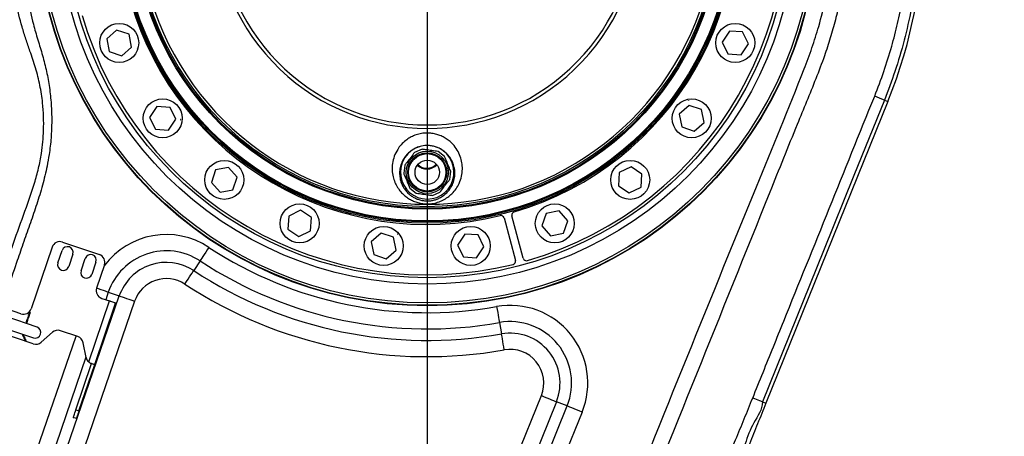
# Model space of a CAD drawing. Extents: x 0 to 8410, y 0 to 5940.
# Tile 100 of 161: x 4431 to 5036, y 2213 to 2469. Entities that reach past the tile are written whole.
import ezdxf

# ---------------------------------------------------------------- set-up
doc = ezdxf.new("R2010")
doc.units = 0
doc.header["$LTSCALE"] = 10
doc.layers.get('0').update_dxf_attribs({"linetype": 'CONTINUOUS'})
doc.styles.add('SLDTEXTSTYLE0', font='TXT', dxfattribs={"width": 0.605})
doc.dimstyles.new('SLDDIMSTYLE1', dxfattribs={"dimtxt": 50, "dimasz": 50, "dimexe": 0, "dimexo": 0.0625, "dimgap": 12.5, "dimtad": 1, "dimdec": 1, "dimrnd": 1e-09, "dimzin": 12, "dimtxsty": 'SLDTEXTSTYLE0', "dimsah": 1, "dimcen": 0.09, "dimazin": 3, "dimtfac": 1, "dimtofl": 0, "dimtmove": 0, "dimatfit": 3, "dimtolj": 1, "dimtzin": 12})
doc.dimstyles.new('SLDDIMSTYLE2', dxfattribs={"dimtxt": 50, "dimasz": 50, "dimexe": 0, "dimexo": 0.0625, "dimgap": 12.5, "dimtad": 1, "dimdec": 0, "dimrnd": 1e-09, "dimzin": 12, "dimtxsty": 'SLDTEXTSTYLE0', "dimsah": 1, "dimcen": 0.09, "dimazin": 3, "dimtfac": 1, "dimtofl": 0, "dimtmove": 0, "dimatfit": 3, "dimtolj": 1, "dimtzin": 12})

# ---------------------------------------------------------------- blocks, each defined once
blk = doc.blocks.new('_D_1')
at = {"color": 7, "linetype": 'CONTINUOUS'}
for p, q in [((4681.63, 2513.02), (4681.63, 1264.41)), ((4261.63, 1476.98), (4261.63, 1264.41)), ((4681.63, 1279.41), (4261.63, 1279.41))]:
    blk.add_line(p, q, dxfattribs=at)
for points in [[(4261.63, 1279.41), (4311.63, 1271.91), (4311.63, 1286.91)], [(4681.63, 1279.41), (4631.63, 1286.91), (4631.63, 1271.91)]]:
    blk.add_solid(points, dxfattribs=at)
at = {"color": 7, "linetype": 'CONTINUOUS', "insert": (4414.34, 1343.86), "char_height": 50, "attachment_point": 1, "style": 'SLDTEXTSTYLE0'}
blk.add_mtext('420', dxfattribs=at)
blk = doc.blocks.new('_D_5')
at = {"color": 7, "linetype": 'CONTINUOUS'}
for p, q in [((7748.62, 2513.02), (7748.62, 776.49)), ((4261.63, 1476.98), (4261.63, 776.49)), ((4261.63, 791.49), (7748.62, 791.49))]:
    blk.add_line(p, q, dxfattribs=at)
for points in [[(4261.63, 791.49), (4311.63, 783.99), (4311.63, 798.99)], [(7748.62, 791.49), (7698.62, 798.99), (7698.62, 783.99)]]:
    blk.add_solid(points, dxfattribs=at)
at = {"color": 7, "linetype": 'CONTINUOUS', "insert": (5928.74, 855.94), "char_height": 50, "attachment_point": 1, "style": 'SLDTEXTSTYLE0'}
blk.add_mtext('3487', dxfattribs=at)
blk = doc.blocks.new('_D_6')
at = {"color": 7, "linetype": 'CONTINUOUS'}
for p, q in [((4661.63, 2533.02), (3022.36, 2533.02)), ((3037.36, 1533.02), (3037.36, 2533.02)), ((4543.1, 1533.02), (3022.36, 1533.02))]:
    blk.add_line(p, q, dxfattribs=at)
for points in [[(3037.36, 2533.02), (3029.86, 2483.02), (3044.86, 2483.02)], [(3037.36, 1533.02), (3044.86, 1583.02), (3029.86, 1583.02)]]:
    blk.add_solid(points, dxfattribs=at)
at = {"color": 7, "linetype": 'CONTINUOUS', "insert": (2972.9, 1956.63), "char_height": 50, "attachment_point": 1, "rotation": 90, "style": 'SLDTEXTSTYLE0'}
blk.add_mtext('1000', dxfattribs=at)
blk = doc.blocks.new('_D_9')
at = {"color": 7, "linetype": 'CONTINUOUS'}
for p, q in [((6136.63, 4639.08), (2746.63, 4639.08)), ((2761.63, 4639.08), (2761.63, 1533.02)), ((3861.91, 1533.02), (2746.63, 1533.02))]:
    blk.add_line(p, q, dxfattribs=at)
for points in [[(2761.63, 4639.08), (2754.13, 4589.08), (2769.13, 4589.08)], [(2761.63, 1533.02), (2769.13, 1583.02), (2754.13, 1583.02)]]:
    blk.add_solid(points, dxfattribs=at)
at = {"color": 7, "linetype": 'CONTINUOUS', "insert": (2697.18, 3009.66), "char_height": 50, "attachment_point": 1, "rotation": 90, "style": 'SLDTEXTSTYLE0'}
blk.add_mtext('3106', dxfattribs=at)

msp = doc.modelspace()

# ---------------------------------------------------------------- linework, layer by layer
at = {"color": 7, "linetype": 'CONTINUOUS'}
for p, q in [((4866.232755, 2464.568605), (4866.209807, 2464.548518)), ((4866.209807, 2464.548518), (4866.215767, 2464.518596)), ((4866.215767, 2464.518596), (4866.244676, 2464.508821)), ((4866.261603, 2464.55883), (4866.232755, 2464.568605)), ((4866.244676, 2464.508821), (4866.267564, 2464.528908)), ((4866.267564, 2464.528908), (4866.261603, 2464.55883)), ((4490.660282, 2462.498893), (4484.584289, 2457.168271)), ((4498.31474, 2459.902276), (4490.660282, 2462.498893)), ((4499.893205, 2451.974978), (4498.31474, 2459.902276)), ((4867.452921, 2461.820235), (4862.963678, 2455.098678)), ((4875.518622, 2461.29321), (4867.452921, 2461.820235)), ((4879.09508, 2454.04457), (4875.518622, 2461.29321)), ((4484.584289, 2457.168271), (4486.162754, 2449.241032)), ((4493.817212, 2446.644356), (4499.893205, 2451.974978)), ((4862.963678, 2455.098678), (4866.540076, 2447.850038)), ((4874.605777, 2447.323014), (4879.09508, 2454.04457)), ((4486.162754, 2449.241032), (4493.817212, 2446.644356)), ((4502.648669, 2450.92832), (4502.646687, 2450.897862)), ((4502.646687, 2450.897862), (4502.672048, 2450.880935)), ((4502.676027, 2450.941791), (4502.648669, 2450.92832)), ((4502.672048, 2450.880935), (4502.699392, 2450.894405)), ((4502.701374, 2450.924863), (4502.676027, 2450.941791)), ((4502.699392, 2450.894405), (4502.701374, 2450.924863)), ((4866.540076, 2447.850038), (4874.605777, 2447.323014)), ((4842.693033, 2416.152944), (4836.617055, 2410.822322)), ((4842.198374, 2419.10993), (4842.196407, 2419.079532)), ((4842.196407, 2419.079532), (4842.221739, 2419.062604)), ((4842.225732, 2419.123461), (4842.198374, 2419.10993)), ((4842.221739, 2419.062604), (4842.249097, 2419.076075)), ((4842.251064, 2419.106473), (4842.225732, 2419.123461)), ((4842.249097, 2419.076075), (4842.251064, 2419.106473)), ((4850.347461, 2413.556268), (4842.693033, 2416.152944)), ((4964.854898, 2418.593098), (4889.879229, 2233.021726)), ((4515.4202, 2415.474285), (4510.930913, 2408.75267)), ((4523.485901, 2414.947202), (4515.4202, 2415.474285)), ((4527.062329, 2407.698621), (4523.485901, 2414.947202)), ((4836.617055, 2410.822322), (4838.195505, 2402.895023)), ((4851.925971, 2405.628969), (4850.347461, 2413.556268)), ((4510.930913, 2408.75267), (4514.507326, 2401.504089)), ((4522.573026, 2400.977005), (4527.062329, 2407.698621)), ((4530.017736, 2407.420863), (4529.994788, 2407.400717)), ((4529.994788, 2407.400717), (4530.000748, 2407.370855)), ((4530.000748, 2407.370855), (4530.029627, 2407.36102)), ((4530.046614, 2407.411029), (4530.017736, 2407.420863)), ((4530.029627, 2407.36102), (4530.052545, 2407.381167)), ((4530.052545, 2407.381167), (4530.046614, 2407.411029)), ((4845.849933, 2400.298347), (4851.925971, 2405.628969)), ((4514.507326, 2401.504089), (4522.573026, 2400.977005)), ((4838.195505, 2402.895023), (4845.849933, 2400.298347)), ((4678.448172, 2389.167418), (4673.875632, 2387.271513)), ((4692.291351, 2384.853949), (4688.363107, 2387.865772)), ((4667.790713, 2379.33593), (4667.146268, 2374.426832)), ((4807.24472, 2381.434311), (4807.234945, 2381.405403)), ((4807.234945, 2381.405403), (4807.255032, 2381.382515)), ((4807.274642, 2381.440212), (4807.24472, 2381.434311)), ((4807.255032, 2381.382515), (4807.284953, 2381.388416)), ((4807.294788, 2381.417324), (4807.274642, 2381.440212)), ((4807.284953, 2381.388416), (4807.294788, 2381.417324)), ((4551.507326, 2376.460304), (4548.910679, 2368.805816)), ((4559.434625, 2378.038754), (4551.507326, 2376.460304)), ((4564.765247, 2371.962776), (4559.434625, 2378.038754)), ((4695.477756, 2370.708753), (4696.121844, 2375.616659)), ((4799.708547, 2374.873568), (4799.181523, 2366.807868)), ((4806.957187, 2378.450026), (4799.708547, 2374.873568)), ((4813.678803, 2373.960723), (4806.957187, 2378.450026)), ((4813.151719, 2365.895023), (4813.678803, 2373.960723)), ((4548.910679, 2368.805816), (4554.241302, 2362.729837)), ((4562.1686, 2364.308287), (4564.765247, 2371.962776)), ((4567.691835, 2372.459401), (4567.674877, 2372.43401)), ((4567.674877, 2372.43401), (4567.688378, 2372.406711)), ((4567.688378, 2372.406711), (4567.718806, 2372.404684)), ((4567.722263, 2372.457434), (4567.691835, 2372.459401)), ((4567.718806, 2372.404684), (4567.735734, 2372.430076)), ((4567.735734, 2372.430076), (4567.722263, 2372.457434)), ((4554.241302, 2362.729837), (4562.1686, 2364.308287)), ((4670.97676, 2365.189542), (4674.906077, 2362.177123)), ((4684.821131, 2360.876312), (4689.393493, 2362.772633)), ((4799.181523, 2366.807868), (4805.903079, 2362.318625)), ((4805.903079, 2362.318625), (4813.151719, 2365.895023)), ((4603.711011, 2351.69213), (4596.462371, 2348.115732)), ((4610.432567, 2347.202827), (4603.711011, 2351.69213)), ((4754.753532, 2349.702408), (4752.156885, 2342.047979)), ((4762.680831, 2351.280917), (4754.753532, 2349.702408)), ((4768.011453, 2345.20488), (4762.680831, 2351.280917)), ((4763.730945, 2354.089071), (4763.714017, 2354.06368)), ((4763.714017, 2354.06368), (4763.727488, 2354.036381)), ((4763.727488, 2354.036381), (4763.757946, 2354.034354)), ((4763.761344, 2354.087104), (4763.730945, 2354.089071)), ((4763.757946, 2354.034354), (4763.774874, 2354.059746)), ((4763.774874, 2354.059746), (4763.761344, 2354.087104)), ((4596.462371, 2348.115732), (4595.935317, 2340.050032)), ((4609.905513, 2339.137127), (4610.432567, 2347.202827)), ((4613.130899, 2348.439981), (4613.121124, 2348.411133)), ((4613.121124, 2348.411133), (4613.141211, 2348.388185)), ((4613.160821, 2348.445942), (4613.130899, 2348.439981)), ((4613.141211, 2348.388185), (4613.171132, 2348.394145)), ((4613.180937, 2348.423054), (4613.160821, 2348.445942)), ((4613.171132, 2348.394145), (4613.180937, 2348.423054)), ((4728.898855, 2346.967866), (4735.888632, 2320.881595)), ((4740.718277, 2322.175671), (4733.72847, 2348.261942)), ((4765.414776, 2337.550451), (4768.011453, 2345.20488)), ((4595.935317, 2340.050032), (4602.656903, 2335.560729)), ((4602.656903, 2335.560729), (4609.905513, 2339.137127)), ((4653.297724, 2337.702801), (4647.221716, 2332.372178)), ((4660.952183, 2335.106184), (4653.297724, 2337.702801)), ((4663.238349, 2336.999585), (4663.236382, 2336.969127)), ((4663.236382, 2336.969127), (4663.261743, 2336.952199)), ((4663.265707, 2337.013056), (4663.238349, 2336.999585)), ((4663.261743, 2336.952199), (4663.289072, 2336.96567)), ((4663.291069, 2336.996128), (4663.265707, 2337.013056)), ((4663.289072, 2336.96567), (4663.291069, 2336.996128)), ((4704.815509, 2337.024142), (4700.326206, 2330.302586)), ((4712.881209, 2336.497118), (4704.815509, 2337.024142)), ((4714.62238, 2338.937809), (4714.599462, 2338.917722)), ((4714.599462, 2338.917722), (4714.605423, 2338.887801)), ((4714.605423, 2338.887801), (4714.634271, 2338.877966)), ((4714.651259, 2338.928034), (4714.62238, 2338.937809)), ((4714.634271, 2338.877966), (4714.657219, 2338.898112)), ((4714.657219, 2338.898112), (4714.651259, 2338.928034)), ((4752.156885, 2342.047979), (4757.487508, 2335.972001)), ((4757.487508, 2335.972001), (4765.414776, 2337.550451)), ((4457.319038, 2332.160105), (4480.045872, 2324.447085)), ((4647.221716, 2332.372178), (4648.800196, 2324.444939)), ((4662.530633, 2327.178885), (4660.952183, 2335.106184)), ((4716.457637, 2329.248478), (4712.881209, 2336.497118)), ((4450.977402, 2329.032232), (4438.122319, 2291.154196)), ((4454.561563, 2319.367697), (4457.13258, 2326.943328)), ((4656.454655, 2321.848263), (4662.530633, 2327.178885)), ((4700.326206, 2330.302586), (4703.902634, 2323.053946)), ((4711.968335, 2322.526922), (4716.457637, 2329.248478)), ((4463.761242, 2324.69367), (4461.190226, 2317.118038)), ((4468.765842, 2314.547052), (4471.336844, 2322.122683)), ((4477.965506, 2319.873025), (4475.394489, 2312.297394)), ((4648.800196, 2324.444939), (4656.454655, 2321.848263)), ((4703.902634, 2323.053946), (4711.968335, 2322.526922)), ((4483.173745, 2318.105449), (4478.353085, 2303.901185)), ((4477.148445, 2256.789078), (4490.003528, 2294.667115)), ((4481.480958, 2297.559549), (4486.215713, 2295.952668)), ((4431.780683, 2288.026323), (4424.205067, 2290.597369)), ((4441.697898, 2279.908528), (4422.758879, 2286.336054)), ((4439.377638, 2269.607772), (4419.384422, 2276.393105)), ((4420.509236, 2279.707422), (4439.448269, 2273.279895)), ((4451.226296, 2276.674797), (4444.281491, 2270.58356)), ((4466.750579, 2274.046172), (4456.130149, 2277.650585)), ((4471.850323, 2261.22724), (4470.047565, 2270.287206)), ((4465.613248, 2229.023327), (4475.254553, 2257.431855)), ((4467.507141, 2228.380551), (4477.148445, 2256.789078)), ((4465.900259, 2223.645796), (4464.006351, 2224.288573))]:
    msp.add_line(p, q, dxfattribs=at)
at = {"color": 8, "linetype": 'CONTINUOUS'}
for p, q in [((4962.708833, 2419.460167), (4964.854898, 2418.593098)), ((4541.952225, 2320.567598), (4538.057061, 2314.643134)), ((4485.534119, 2301.319351), (4483.95087, 2296.721269)), ((4485.534119, 2301.319351), (4492.238062, 2299.010982)), ((4417.790713, 2082.800199), (4492.238062, 2299.010982)), ((4501.670214, 2295.763244), (4427.222865, 2079.552402)), ((4473.479437, 2258.42463), (4486.215713, 2295.952668)), ((4726.052286, 2282.672395), (4727.29093, 2275.691201)), ((4401.654603, 2088.356306), (4465.713905, 2274.398019)), ((4471.805992, 2261.449982), (4411.086755, 2085.108508)), ((4732.490452, 2189.937522), (4751.814874, 2237.76709)), ((4761.064114, 2234.030177), (4741.739722, 2186.200549)), ((4767.638089, 2231.374075), (4761.064114, 2234.030177)), ((4465.613248, 2229.023327), (4467.507141, 2228.380551)), ((4747.131111, 2180.61762), (4767.638089, 2231.374075)), ((4887.733223, 2233.888795), (4889.879229, 2233.021726)), ((4776.8873, 2227.637162), (4756.380381, 2176.880648))]:
    msp.add_line(p, q, dxfattribs=at)
at = {"color": 8, "linetype": 'CONTINUOUS', "flags": 128}
for points in [[(4962.708833, 2419.460167), (4943.96496, 2373.067309), (4925.221147, 2326.674392), (4887.733223, 2233.888795)], [(4547.432514, 2328.903069), (4546.407791, 2327.344467), (4545.419069, 2325.840642), (4544.501009, 2324.444284), (4543.685826, 2323.204388), (4543.00216, 2322.164585), (4542.474004, 2321.361234), (4542.119863, 2320.822586), (4541.952225, 2320.567598)], [(4532.576772, 2306.307663), (4533.601465, 2307.866265), (4534.590216, 2309.37009), (4535.508277, 2310.766448), (4536.32346, 2312.006344), (4537.007125, 2313.046207), (4537.535282, 2313.849499), (4537.889393, 2314.388146), (4538.057061, 2314.643134)], [(4485.534119, 2301.319351), (4485.245558, 2301.418712), (4484.63607, 2301.628579), (4483.72704, 2301.941563), (4482.550385, 2302.346756), (4481.147381, 2302.829851), (4479.567291, 2303.373923), (4478.320914, 2303.803076)], [(4492.238062, 2299.010982), (4492.526623, 2298.911621), (4493.13611, 2298.701753), (4494.04514, 2298.388769), (4495.221796, 2297.983636), (4496.6248, 2297.500541), (4498.204889, 2296.956469), (4499.906602, 2296.370496), (4501.670214, 2295.763244)], [(4724.309595, 2292.494644), (4724.635424, 2290.658047), (4724.949839, 2288.886), (4725.241782, 2287.240555), (4725.501003, 2285.779526), (4725.718411, 2284.554173), (4725.886377, 2283.607592), (4725.99897, 2282.972862), (4726.052286, 2282.672395)], [(4729.033651, 2265.868952), (4728.707792, 2267.70549), (4728.393378, 2269.477596), (4728.101434, 2271.123041), (4727.842214, 2272.584071), (4727.624806, 2273.809363), (4727.45687, 2274.756004), (4727.344247, 2275.390674), (4727.29093, 2275.691201)], [(4751.814874, 2237.76709), (4753.544273, 2237.068345), (4755.212994, 2236.394157), (4756.762447, 2235.768129), (4758.138241, 2235.212256), (4759.292098, 2234.746088), (4760.183485, 2234.385957), (4760.781141, 2234.144499), (4761.064114, 2234.030177)], [(4887.733223, 2233.888795), (4887.580933, 2233.94834), (4887.246074, 2234.081675), (4886.73258, 2234.287252), (4886.046471, 2234.562625), (4885.195734, 2234.904577), (4884.190323, 2235.309173), (4883.042039, 2235.771586), (4881.764295, 2236.286451)], [(4776.8873, 2227.637162), (4775.157871, 2228.335907), (4773.489179, 2229.010095), (4771.939756, 2229.636123), (4770.563962, 2230.191995), (4769.410076, 2230.658163), (4768.518688, 2231.018295), (4767.921033, 2231.259753), (4767.638089, 2231.374075)]]:
    msp.add_lwpolyline(points, dxfattribs=at)
at = {"color": 7, "linetype": 'CONTINUOUS', "flags": 128}
for points in [[(4490.003528, 2294.667115), (4489.930736, 2294.691851), (4489.715191, 2294.764985), (4489.365162, 2294.883777), (4488.894107, 2295.043637), (4488.320114, 2295.238485), (4487.665253, 2295.460691), (4486.954676, 2295.701851), (4486.215713, 2295.952668)], [(4477.148445, 2256.789078), (4477.114009, 2256.800761), (4477.011325, 2256.835629), (4476.842256, 2256.893029), (4476.609873, 2256.971886), (4476.318406, 2257.07077), (4475.973176, 2257.187952), (4475.580426, 2257.321228), (4475.147309, 2257.468213)], [(4464.006351, 2224.288573), (4464.037227, 2224.379529), (4464.128675, 2224.648942), (4464.277165, 2225.0865), (4464.477005, 2225.675334), (4464.720504, 2226.392795), (4464.998307, 2227.211406), (4465.299757, 2228.099574), (4465.613248, 2229.023327)], [(4467.507141, 2228.380551), (4467.19365, 2227.456858), (4466.892215, 2226.568629), (4466.614412, 2225.750079), (4466.370898, 2225.032558), (4466.171073, 2224.443724), (4466.022583, 2224.006225), (4465.931134, 2223.736753), (4465.900259, 2223.645796)]]:
    msp.add_lwpolyline(points, dxfattribs=at)
at = {"color": 7, "linetype": 'CONTINUOUS'}
for centre, radius in [((4681.634054, 2533.021738), 240), ((4681.634054, 2533.021738), 239.9), ((4681.634054, 2533.021738), 239.75), ((4681.634054, 2533.021738), 188.5), ((4681.634054, 2533.021738), 180), ((4492.23875, 2454.571634), 12), ((4871.029358, 2454.571634), 12), ((4518.996619, 2408.225645), 12), ((4844.271489, 2408.225645), 12), ((4681.634054, 2375.021738), 13), ((4681.634054, 2375.021738), 12), ((4681.634054, 2375.021738), 11.5), ((4556.837961, 2370.384303), 12), ((4681.634054, 2375.021738), 7.5), ((4806.430147, 2370.384303), 12), ((4603.18395, 2343.626434), 12), ((4760.084157, 2343.626434), 12), ((4654.876184, 2329.775541), 12), ((4708.391923, 2329.775541), 12), ((4437.367085, 2288.928871), 0.25), ((4435.197791, 2282.536949), 0.25), ((4435.438824, 2283.247163), 0.25), ((4435.679857, 2283.957376), 0.25), ((4435.920889, 2284.66759), 0.25), ((4436.161922, 2285.377803), 0.25), ((4436.402955, 2286.088017), 0.25), ((4436.643987, 2286.79823), 0.25), ((4436.88502, 2287.508444), 0.25), ((4437.126053, 2288.218657), 0.25), ((4433.069832, 2275.022177), 0.25), ((4433.401593, 2274.349545), 0.25), ((4433.733354, 2273.676912), 0.25), ((4434.065115, 2273.00428), 0.25), ((4434.396876, 2272.331647), 0.25), ((4434.728637, 2271.659014), 0.25)]:
    msp.add_circle(centre, radius, dxfattribs=at)
at = {"color": 8, "linetype": 'CONTINUOUS'}
for radius in [238.265325, 226.649285, 222.784345, 189.3, 187.873855, 180.626145, 179.108271]:
    msp.add_circle((4681.634054, 2533.021738), radius, dxfattribs=at)
at = {"color": 7, "linetype": 'CONTINUOUS'}
for centre, radius, start, end in [((4681.634054, 2533.021738), 927.584008, 316.727313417, 86.727313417), ((4681.634054, 2533.021738), 305.463529, 338, 63.819616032), ((4681.634054, 2533.021738), 221, 286.177393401, 13.822606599), ((4681.634054, 2533.021738), 190, 286.342992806, 13.657007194), ((4681.634054, 2533.021738), 190, 196.342992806, 283.657007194), ((4681.634054, 2533.021738), 221, 196.177393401, 283.822606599), ((4681.634054, 2375.021738), 16.465079, 105.596424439, 74.403575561), ((4681.376618, 2385.521963), 8.5, 226.432501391, 316.376398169), ((4681.376618, 2385.521963), 8, 226.038602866, 316.770296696), ((4735.660326, 2348.779609), 2, 106.342992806, 195), ((4726.966994, 2346.450238), 2, 15, 103.657007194), ((4455.712153, 2327.425377), 5, 71.253787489, 161.253787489), ((4460.446909, 2325.818493), 3.5, 341.253787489, 161.253787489), ((4457.875895, 2318.242882), 3.5, 161.253787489, 341.253787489), ((4474.65118, 2320.99784), 3.5, 341.253787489, 161.253787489), ((4478.438986, 2319.712332), 5, 341.253787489, 71.253787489), ((4733.956791, 2320.363958), 2, 283.822606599, 15), ((4742.650124, 2322.69333), 2, 195, 286.177393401), ((4472.080165, 2313.422229), 3.5, 161.253787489, 341.253787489), ((4483.087846, 2302.294293), 5, 161.253787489, 251.253787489), ((4433.387564, 2292.761091), 5, 251.253787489, 341.253787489), ((4440.573081, 2276.594201), 3.5, 251.253787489, 71.253787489), ((4454.523271, 2272.915798), 5, 71.253787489, 131.253787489), ((4440.98452, 2274.342525), 5, 251.253787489, 311.253787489), ((4465.1437, 2269.311431), 5, 11.253787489, 71.253787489), ((4476.75419, 2262.202995), 5, 191.253787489, 229.084138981)]:
    msp.add_arc(centre, radius, start, end, dxfattribs=at)
at = {"color": 8, "linetype": 'CONTINUOUS'}
for centre, radius, start, end in [((4681.634054, 2533.021738), 177.661387, 118.777203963, 61.222796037), ((4681.634054, 2533.021738), 130.983186, 138.712425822, 41.287574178), ((4681.634054, 2533.021738), 128.842014, 141.180514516, 38.819485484), ((4832.464296, 2112.342213), 333.594181, 67.018861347, 68.123791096), ((4521.218673, 2289.032178), 47.716368, 56.676351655, 143.211917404), ((4521.218673, 2289.032178), 37.740728, 56.676351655, 161), ((4681.634054, 2533.021738), 244.283632, 236.676351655, 280.061005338), ((4521.218673, 2289.032178), 30.65049, 56.676351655, 161), ((4681.634054, 2533.021738), 254.259272, 236.676351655, 280.061005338), ((4681.634054, 2533.021738), 261.34951, 236.676351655, 280.061005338), ((4521.218673, 2289.032178), 20.674849, 56.676351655, 161), ((4681.634054, 2533.021738), 271.325151, 236.676351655, 280.061005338), ((4732.645475, 2245.512025), 47.716368, 338, 100.061005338), ((4732.645475, 2245.512025), 37.740728, 338, 100.061005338), ((4732.645475, 2245.512025), 30.65049, 338, 100.061005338), ((4732.645475, 2245.512025), 20.674849, 338, 100.061005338)]:
    msp.add_arc(centre, radius, start, end, dxfattribs=at)
for points, knots in [([(4956.762316, 2421.914627), (4958.707083, 2426.956485), (4962.596645, 2437.040274), (4967.193301, 2451.974202), (4970.925405, 2466.526164), (4973.718201, 2480.200694), (4975.804968, 2493.51932), (4977.241135, 2506.339433), (4978.149081, 2519.610143), (4978.462676, 2533.314163), (4978.107898, 2547.526658), (4976.946184, 2563.469155), (4974.648165, 2581.077115), (4970.931563, 2599.860237), (4966.344406, 2617.153354), (4961.16135, 2632.957987), (4955.610468, 2647.272072), (4949.501909, 2660.914622), (4943.102542, 2673.518872), (4936.319575, 2685.451878), (4929.300297, 2696.605216), (4921.388056, 2708.025108), (4912.345676, 2719.829344), (4901.960516, 2731.979775), (4890.508485, 2743.985137), (4878.140401, 2755.563164), (4864.771279, 2766.694428), (4850.916714, 2776.909842), (4836.650479, 2786.209958), (4822.095346, 2794.551379), (4807.082001, 2802.136838), (4796.717862, 2806.468977), (4791.535797, 2808.635046)], [0, 0, 0, 0, 0.034682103, 0.0693647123, 0.1002302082, 0.1310956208, 0.1589212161, 0.1867466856, 0.2138824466, 0.2442868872, 0.2747088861, 0.3051134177, 0.3468648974, 0.3886162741, 0.4279427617, 0.4616426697, 0.4953427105, 0.5264526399, 0.5575626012, 0.5860505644, 0.6145386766, 0.6421322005, 0.6752107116, 0.7099502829, 0.7446899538, 0.781667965, 0.818645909, 0.856304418, 0.8921062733, 0.9279079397, 0.9639539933, 1, 1, 1, 1]), ([(4812.139215, 2806.64127), (4815.777635, 2804.853786), (4823.05447, 2801.278821), (4833.698428, 2795.360646), (4844.123687, 2789.042787), (4855.511239, 2781.487952), (4867.70859, 2772.535717), (4880.057538, 2762.389562), (4891.413617, 2752.029075), (4901.482381, 2741.904105), (4910.744813, 2731.683478), (4919.170975, 2721.524185), (4927.709669, 2710.269546), (4936.22575, 2697.850131), (4944.398334, 2684.462498), (4951.678588, 2671.038064), (4957.934378, 2658.02138), (4963.408495, 2645.110618), (4968.10364, 2632.492106), (4972.459798, 2618.985822), (4976.426223, 2604.326595), (4979.841397, 2588.365799), (4982.477262, 2571.629667), (4984.198105, 2554.415444), (4984.935654, 2536.666632), (4984.646977, 2519.949605), (4983.536412, 2504.316137), (4981.815579, 2489.899099), (4979.113017, 2473.798707), (4975.075956, 2456.121662), (4969.566802, 2437.351884), (4964.948779, 2425.303949), (4962.708833, 2419.460167)], [0, 0, 0, 0, 0.02657172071, 0.05314340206, 0.07980649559, 0.10646961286, 0.14270661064, 0.17894332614, 0.21119266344, 0.24344186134, 0.27251501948, 0.30158829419, 0.32994122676, 0.36510083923, 0.40026058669, 0.43271837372, 0.46517600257, 0.4948983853, 0.52462043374, 0.55340936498, 0.5879042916, 0.62413109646, 0.66035800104, 0.69891850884, 0.73747921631, 0.77674913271, 0.80845921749, 0.84018746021, 0.87189752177, 0.91544139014, 0.95898533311, 1, 1, 1, 1]), ([(4406.189712, 2272.154261), (4412.875527, 2291.131599), (4421.873058, 2316.67062), (4433.366218, 2348.701058), (4439.160462, 2364.731391), (4442.76477, 2377.450467), (4444.360716, 2385.926919), (4445.332328, 2393.720848), (4445.819222, 2401.260519), (4445.82666, 2409.281425), (4445.20111, 2418.567875), (4443.621867, 2428.587461), (4440.971547, 2439.23079), (4437.736065, 2448.593526), (4434.777603, 2456.927253), (4431.765273, 2466.876341), (4428.470361, 2479.510866), (4425.531967, 2494.952915), (4423.544316, 2510.653322), (4422.634029, 2525.695567), (4422.601245, 2540.006693), (4423.285119, 2553.489024), (4424.758315, 2567.619176), (4427.156942, 2582.338335), (4430.601829, 2597.638673), (4435.023113, 2612.890013), (4440.443698, 2628.022871), (4446.143276, 2641.291225), (4451.756997, 2652.648734), (4457.898274, 2663.847104), (4465.605516, 2676.301403), (4474.400585, 2688.706634), (4483.363122, 2699.940696), (4492.350461, 2710.070446), (4502.555943, 2720.407252), (4513.716925, 2730.481355), (4525.882382, 2740.216665), (4538.795593, 2749.351382), (4552.464518, 2757.770508), (4565.23902, 2764.58348), (4576.739617, 2769.974884), (4588.551461, 2774.91998), (4602.385414, 2779.850747), (4618.202917, 2784.363913), (4634.160545, 2787.862664), (4648.449337, 2790.069213), (4661.07016, 2791.333243), (4673.836034, 2792.079773), (4688.499293, 2792.14467), (4702.32733, 2791.3682), (4710.604154, 2790.428891), (4713.407429, 2790.110757)], [0, 0, 0, 0, 0.0851721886, 0.1146216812, 0.1440661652, 0.1572979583, 0.1705328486, 0.1805320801, 0.1905314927, 0.2024956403, 0.2144596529, 0.2298960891, 0.2453709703, 0.2608292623, 0.2718184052, 0.2828089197, 0.3048255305, 0.3270666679, 0.3493070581, 0.3717780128, 0.3908128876, 0.4098612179, 0.4288961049, 0.4509229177, 0.4729500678, 0.4952453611, 0.5180983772, 0.5409509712, 0.5563314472, 0.5717119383, 0.5949996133, 0.6182871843, 0.6360383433, 0.6558102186, 0.6755820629, 0.697498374, 0.7194153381, 0.7415008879, 0.7644128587, 0.7873256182, 0.8027452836, 0.8181649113, 0.8415156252, 0.8648671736, 0.8877472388, 0.9106265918, 0.9260256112, 0.9414246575, 0.9647413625, 0.9880582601, 1, 1, 1, 1]), ([(4739.746275, 2785.474231), (4743.233839, 2784.628814), (4750.070374, 2782.971576), (4760.116513, 2779.976074), (4769.929016, 2776.650044), (4779.618195, 2772.914863), (4788.977547, 2768.868279), (4797.982127, 2764.549179), (4808.418232, 2759.051689), (4820.313884, 2752.016683), (4832.393507, 2743.844851), (4843.010242, 2735.7927), (4852.292903, 2728.043348), (4861.297554, 2719.781578), (4869.992672, 2711.012494), (4878.355968, 2701.730135), (4886.287806, 2692.026105), (4894.955461, 2680.304995), (4904.000017, 2666.356293), (4911.830983, 2652.175145), (4917.767444, 2639.762189), (4922.201801, 2629.34), (4926.191554, 2618.708798), (4929.626992, 2608.17324), (4932.533062, 2597.794354), (4934.953484, 2587.578642), (4936.959423, 2577.249814), (4938.655728, 2566.105323), (4939.928911, 2554.170394), (4940.66183, 2541.419283), (4940.763884, 2528.605609), (4940.155059, 2514.024166), (4938.492604, 2497.738914), (4935.779699, 2482.060815), (4932.661676, 2468.696888), (4929.564984, 2457.606218), (4925.580882, 2445.51498), (4920.605934, 2432.505402), (4914.85981, 2418.517021), (4905.318623, 2395.305558), (4867.893954, 2302.100924), (4832.135722, 2213.661317), (4802.004935, 2139.13988)], [0, 0, 0, 0, 0.0140185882, 0.0274800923, 0.0409414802, 0.0544904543, 0.0680394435, 0.080769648, 0.093499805, 0.1141151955, 0.1347304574, 0.1504440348, 0.1661576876, 0.1819574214, 0.1981725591, 0.2143877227, 0.2307543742, 0.247120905, 0.2713220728, 0.2956483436, 0.3103564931, 0.3250648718, 0.3398863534, 0.3547076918, 0.3683464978, 0.3819852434, 0.3957144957, 0.409443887, 0.4260168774, 0.4425898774, 0.459325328, 0.4760607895, 0.4995874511, 0.5232296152, 0.5381715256, 0.5531876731, 0.568203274, 0.5878936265, 0.6075906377, 0.6272881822, 0.6859436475, 1, 1, 1, 1]), ([(4793.548109, 2142.577221), (4823.534477, 2217.15171), (4863.243029, 2315.904749), (4905.66641, 2418.530972), (4918.322257, 2451.480927), (4922.836275, 2465.860733), (4926.428715, 2480.424088), (4929.102726, 2495.181908), (4930.813853, 2508.857633), (4931.780755, 2522.824909), (4931.957773, 2536.966374), (4931.318792, 2551.314625), (4929.87996, 2565.385692), (4927.679066, 2579.213791), (4924.76329, 2592.684393), (4921.049765, 2606.18356), (4916.537428, 2619.586424), (4911.195318, 2632.917759), (4904.692435, 2646.767935), (4896.870493, 2661.003667), (4887.697668, 2675.313786), (4877.627082, 2688.875785), (4866.779235, 2701.605716), (4855.813616, 2712.868119), (4844.934599, 2722.76729), (4834.179662, 2731.523374), (4822.866532, 2739.724665), (4810.927057, 2747.398161), (4798.470797, 2754.439398), (4785.66902, 2760.736131), (4772.651868, 2766.244501), (4759.468774, 2770.966813), (4745.980927, 2774.961202), (4732.252385, 2778.195651), (4718.301036, 2780.66227), (4703.427334, 2782.434178), (4687.659662, 2783.339746), (4670.917913, 2783.194842), (4654.054211, 2781.900082), (4637.155762, 2779.441443), (4621.479497, 2776.0583), (4607.026174, 2771.998751), (4593.782771, 2767.457961), (4580.760291, 2762.148022), (4568.023094, 2756.098952), (4555.586049, 2749.322509), (4542.70786, 2741.338977), (4529.563106, 2731.964771), (4516.417351, 2721.184611), (4504.106147, 2709.614492), (4492.709694, 2697.36993), (4482.094407, 2684.314361), (4472.337448, 2670.483872), (4463.495989, 2655.987946), (4455.704739, 2641.020328), (4449.016854, 2625.710386), (4443.797476, 2611.219475), (4439.809425, 2597.7026), (4436.856783, 2585.394952), (4434.561555, 2573.144813), (4432.919248, 2561.224791), (4431.834533, 2549.480678), (4431.27474, 2538.034713), (4431.244253, 2525.34308), (4431.914322, 2511.431873), (4433.508047, 2496.223591), (4435.990204, 2481.102975), (4438.897822, 2467.824317), (4442.149375, 2456.460586), (4445.174019, 2446.85453), (4447.66923, 2437.067359), (4449.441526, 2427.057306), (4450.515705, 2416.904184), (4450.857698, 2406.610373), (4450.445459, 2396.2753), (4449.395084, 2387.001861), (4447.641758, 2377.241024), (4445.132449, 2367.029955), (4441.586123, 2355.393715), (4437.640645, 2343.874694), (4433.523395, 2332.411009), (4427.262534, 2314.255258), (4422.546176, 2299.866657), (4419.093849, 2289.334347)], [0, 0, 0, 0, 0.1660044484, 0.2198264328, 0.2293573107, 0.2388868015, 0.2509342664, 0.2603116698, 0.2698483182, 0.2793849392, 0.2892131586, 0.2990415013, 0.3090324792, 0.3184098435, 0.3279466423, 0.337483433, 0.3473112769, 0.3571391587, 0.3671296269, 0.3788951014, 0.3906604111, 0.4022083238, 0.4137564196, 0.4251779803, 0.4346491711, 0.4441203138, 0.4538067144, 0.4634931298, 0.4734179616, 0.4833427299, 0.4929421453, 0.5025956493, 0.512249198, 0.5219798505, 0.5317105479, 0.5414948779, 0.5529003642, 0.5643057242, 0.5760483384, 0.5878047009, 0.5995474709, 0.6091444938, 0.6187956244, 0.6284469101, 0.6381749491, 0.6479030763, 0.6576841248, 0.6694522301, 0.6812206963, 0.6927700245, 0.7043195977, 0.7157429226, 0.7274965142, 0.7392500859, 0.7507851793, 0.7623202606, 0.7737298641, 0.7825722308, 0.7914148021, 0.7998588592, 0.8083031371, 0.8162569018, 0.8242105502, 0.8319628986, 0.8424611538, 0.852959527, 0.8635271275, 0.8740946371, 0.8810122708, 0.8879320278, 0.8948936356, 0.9018552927, 0.9089092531, 0.9159630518, 0.9231082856, 0.930253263, 0.9352191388, 0.9435822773, 0.9519516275, 0.9603363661, 0.9687274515, 0.9771088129, 1, 1, 1, 1]), ([(4881.764295, 2236.286451), (4883.886896, 2241.540589), (4890.254675, 2257.30294), (4905.938578, 2296.122021), (4928.815707, 2352.743785), (4947.446783, 2398.857688), (4956.762316, 2421.914627)], [0, 0, 0, 0, 0.0849128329, 0.2547375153, 0.6273689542, 1, 1, 1, 1]), ([(4667.91323, 2360.586275), (4667.815418, 2360.668179), (4666.881194, 2361.450457), (4665.260287, 2363.079236), (4663.26427, 2365.771463), (4661.652665, 2368.864405), (4660.479975, 2372.466005), (4659.93157, 2376.40196), (4660.143359, 2380.650445), (4661.229584, 2384.975923), (4663.11355, 2388.830018), (4665.563357, 2392.079219), (4668.147487, 2394.510336), (4671.020023, 2396.444511), (4674.002137, 2397.854837), (4677.293681, 2398.820223), (4680.589626, 2399.229961), (4683.804682, 2399.132983), (4686.744435, 2398.620834), (4689.53321, 2397.724917), (4692.15738, 2396.47756), (4694.618698, 2394.867307), (4696.304282, 2393.398548), (4698.228915, 2391.410055), (4700.221429, 2388.754559), (4702.042295, 2384.883479), (4703.05809, 2380.911228), (4703.353451, 2376.839864), (4702.848951, 2372.55076), (4701.493555, 2368.490722), (4699.450862, 2364.881589), (4697.072814, 2362.022887), (4694.318041, 2359.669413), (4691.374321, 2357.865825), (4688.031731, 2356.505682), (4684.614689, 2355.752595), (4681.227814, 2355.563476), (4678.138965, 2355.851148), (4675.20036, 2356.555286), (4672.536024, 2357.595453), (4670.059543, 2358.935406), (4668.633253, 2360.032459), (4667.91323, 2360.586275)], [0, 0, 0, 0, 0.0027628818, 0.0263888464, 0.0505020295, 0.0787039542, 0.1074996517, 0.1405838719, 0.1744653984, 0.2103844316, 0.2474274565, 0.2747411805, 0.3027641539, 0.3251158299, 0.3480694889, 0.3703783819, 0.3935450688, 0.4130833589, 0.4332393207, 0.4523035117, 0.4718351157, 0.4929060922, 0.5144230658, 0.5204790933, 0.5544271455, 0.5895698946, 0.6208066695, 0.6527250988, 0.6883101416, 0.7249329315, 0.7541964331, 0.78423725, 0.8080641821, 0.8325281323, 0.8563403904, 0.8810965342, 0.9015283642, 0.922653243, 0.9417927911, 0.9614323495, 0.9805302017, 1, 1, 1, 1]), ([(4861.390354, 2187.139382), (4864.694481, 2194.962449), (4869.797469, 2207.044622), (4876.555302, 2223.441215), (4880.028523, 2232.006084), (4881.764295, 2236.286451)], [0, 0, 0, 0, 0.47885086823, 0.73955116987, 1, 1, 1, 1]), ([(4887.733223, 2233.888795), (4887.733223, 2233.888775), (4887.733227, 2229.251591), (4881.846431, 2221.058685), (4875.474768, 2204.91674), (4873.252696, 2190.624222), (4867.227755, 2184.59929), (4867.227735, 2184.59927)], [0, 0, 0, 0, 0.0000011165, 0.2605860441, 0.5211887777, 0.999998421, 1, 1, 1, 1])]:
    msp.add_open_spline(points, degree=3, knots=knots, dxfattribs=at)
at = {"color": 7, "linetype": 'CONTINUOUS'}
for points, knots in [([(4686.060848, 2390.880575), (4685.247852, 2391.075398), (4683.602575, 2391.469666), (4680.59093, 2391.62121), (4678.479495, 2391.159047), (4677.207263, 2390.880575)], [0, 0, 0, 0, 0.2796669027, 0.5659679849, 1, 1, 1, 1]), ([(4677.207263, 2390.880575), (4676.934205, 2390.802716), (4676.428937, 2390.658645), (4675.111906, 2390.197597), (4673.318724, 2389.369093), (4671.07649, 2387.886904), (4669.030537, 2386.000539), (4667.113381, 2383.511041), (4665.606687, 2380.512129), (4664.733263, 2377.177117), (4664.537501, 2373.838839), (4664.939474, 2370.780435), (4665.846877, 2367.9315), (4667.109009, 2365.475117), (4668.747264, 2363.258491), (4670.529021, 2361.503049), (4672.451766, 2360.091875), (4674.373727, 2359.027979), (4676.501029, 2358.192972), (4678.717586, 2357.653723), (4681.004992, 2357.415884), (4682.694106, 2357.465129), (4684.394608, 2357.656614), (4686.104891, 2357.998134), (4687.912417, 2358.623919), (4689.787934, 2359.491145), (4691.677044, 2360.649372), (4693.834704, 2362.496612), (4695.715548, 2364.763829), (4697.299741, 2367.576951), (4698.360126, 2370.776863), (4698.740592, 2374.106327), (4698.492567, 2377.30752), (4697.694612, 2380.353591), (4696.257632, 2383.372129), (4694.690299, 2385.442953), (4693.151592, 2387.003195), (4691.833891, 2388.126731), (4689.460401, 2389.703051), (4687.352359, 2390.433226), (4686.060848, 2390.880575)], [0, 0, 0, 0, 0.0074388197, 0.013764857, 0.0371000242, 0.061155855, 0.0906708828, 0.1209621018, 0.1608497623, 0.2018505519, 0.2389286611, 0.2767350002, 0.3080911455, 0.3399853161, 0.3671776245, 0.3949229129, 0.4151798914, 0.4358223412, 0.4556146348, 0.475974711, 0.4945870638, 0.5138026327, 0.5184854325, 0.538127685, 0.5583907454, 0.568811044, 0.5941854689, 0.620316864, 0.6524221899, 0.6853679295, 0.7251462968, 0.7659364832, 0.8008686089, 0.8364164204, 0.8737862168, 0.9122066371, 0.9187335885, 0.9411100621, 0.9639205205, 1, 1, 1, 1]), ([(4673.875632, 2387.271513), (4673.094113, 2386.252284), (4671.511509, 2384.18831), (4669.456275, 2381.508002), (4668.224701, 2379.901897), (4667.790713, 2379.33593)], [0, 0, 0, 0, 0.3871790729, 0.7840510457, 1, 1, 1, 1]), ([(4688.363107, 2387.865772), (4687.089672, 2388.032964), (4684.510919, 2388.371534), (4681.162063, 2388.811133), (4679.155325, 2389.074581), (4678.448172, 2389.167418)], [0, 0, 0, 0, 0.38717692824, 0.78404768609, 1, 1, 1, 1]), ([(4696.121844, 2375.616659), (4695.958441, 2376.010711), (4695.319044, 2377.552634), (4694.170542, 2380.322336), (4693.050617, 2383.022964), (4692.427124, 2384.526529), (4692.291351, 2384.853949)], [0, 0, 0, 0, 0.1293595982, 0.5061846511, 0.8924657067, 1, 1, 1, 1]), ([(4667.146268, 2374.426832), (4667.282042, 2374.099409), (4667.893633, 2372.624548), (4669.013011, 2369.925141), (4670.162057, 2367.154227), (4670.813359, 2365.58359), (4670.97676, 2365.189542)], [0, 0, 0, 0, 0.1075343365, 0.4843844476, 0.8706403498, 1, 1, 1, 1]), ([(4689.393493, 2362.772633), (4690.174931, 2363.791923), (4691.757368, 2365.856015), (4693.812417, 2368.536474), (4695.04382, 2370.142724), (4695.477756, 2370.708753)], [0, 0, 0, 0, 0.3871777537, 0.7840465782, 1, 1, 1, 1]), ([(4674.906077, 2362.177123), (4676.179533, 2362.010057), (4678.75833, 2361.671741), (4682.10722, 2361.232365), (4684.113978, 2360.969087), (4684.821131, 2360.876312)], [0, 0, 0, 0, 0.3871777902, 0.7840501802, 1, 1, 1, 1]), ([(4473.479437, 2258.42463), (4473.773862, 2258.199233), (4474.312129, 2257.787164), (4474.886921, 2257.567654), (4475.147309, 2257.468213)], [0, 0, 0, 0, 0.5469872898, 1, 1, 1, 1]), ([(4889.879229, 2233.021726), (4888.183056, 2228.832361), (4884.790445, 2220.452974), (4879.690492, 2207.974372), (4874.612976, 2195.62925), (4871.275524, 2187.593661), (4869.608106, 2183.579017)], [0, 0, 0, 0, 0.2501567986, 0.5003527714, 0.7503722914, 1, 1, 1, 1])]:
    msp.add_open_spline(points, degree=3, knots=knots, dxfattribs=at)

# ---------------------------------------------------------------- dimensions: what is measured, and where the dimension line sits
for base, p1, p2, dimstyle, picture, middle in [((2761.634054, 1533.021738), (6156.634054, 4639.083327), (3881.910645, 1533.021738), 'SLDDIMSTYLE2', '_D_9', (2761.634054, 3086.052532)), ((3037.357622, 2533.021738), (4563.097417, 1533.021738), (4681.634054, 2533.021738), 'SLDDIMSTYLE1', '_D_6', (3037.357622, 2033.021738))]:
    dim = msp.add_linear_dim(base=base, p1=p1, p2=p2, angle=90, dimstyle=dimstyle, dxfattribs=at)
    dim.commit()
    dim.dimension.update_dxf_attribs({"geometry": picture, "text_midpoint": middle, "dimtype": 160})
for base, p1, p2, picture, middle in [((4261.634054, 1279.409603), (4681.634054, 2533.021738), (4261.634054, 1496.984796), '_D_1', (4471.634054, 1279.409603)), ((7748.623204, 791.487598), (4261.634054, 1496.984796), (7748.623204, 2533.021738), '_D_5', (6005.128629, 791.487598))]:
    dim = msp.add_linear_dim(base=base, p1=p1, p2=p2, dimstyle='SLDDIMSTYLE1', dxfattribs=at)
    dim.commit()
    dim.dimension.update_dxf_attribs({"geometry": picture, "text_midpoint": middle, "dimtype": 160})

doc.saveas('drawing.dxf')
